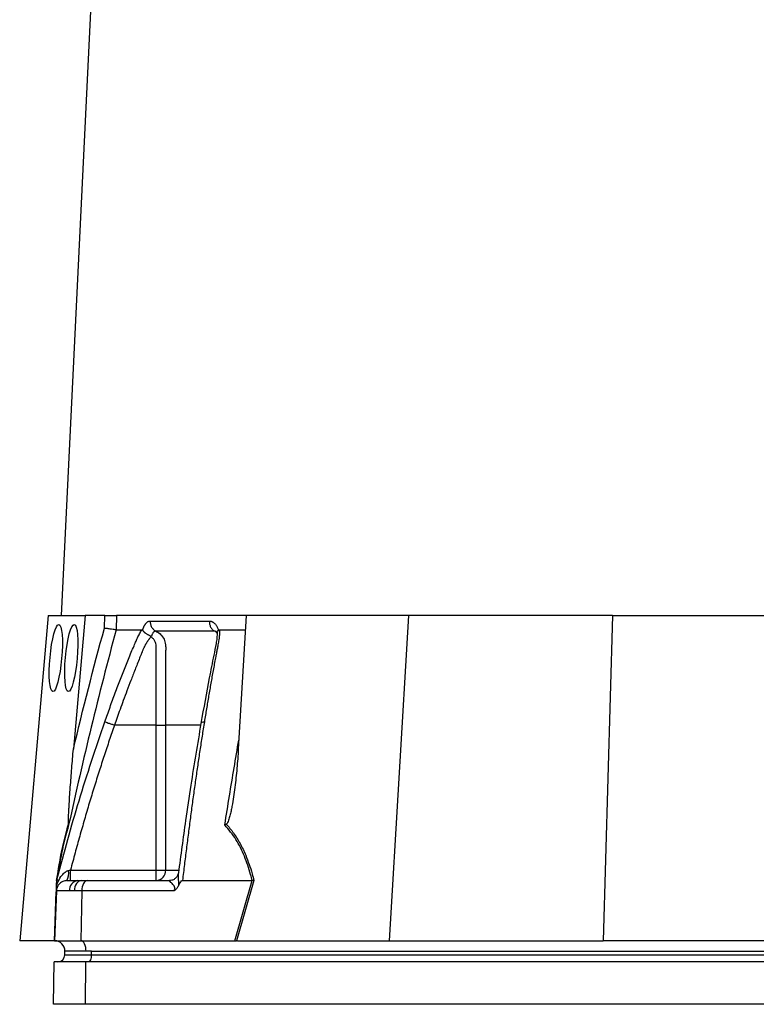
# Model space of a CAD drawing. Extents: x -35 to 1192, y 7 to 1887.
# Tile 10 of 14: x 652 to 860, y 448 to 727. Entities that reach past the tile are written whole.
import ezdxf

# ---------------------------------------------------------------- set-up
doc = ezdxf.new("R2010")
doc.units = 0
doc.layers.get('0').update_dxf_attribs({"linetype": 'CONTINUOUS'})

msp = doc.modelspace()

# ---------------------------------------------------------------- linework, layer by layer
at = {"color": 7, "linetype": 'CONTINUOUS'}
for p, q in [((693.64, 1180.1), (663.74, 558.49)), ((660.01, 558.49), (651.96, 466.49)), ((660.01, 558.49), (670.46, 558.49)), ((670.46, 558.49), (667.16, 520.69)), ((676.07, 558.49), (670.46, 558.49)), ((675.94, 554.94), (676.07, 558.49)), ((679.39, 558.49), (679.25, 554.49)), ((716.07, 558.49), (679.39, 558.49)), ((716.07, 558.49), (713.84, 520.69)), ((762, 558.49), (716.07, 558.49)), ((762, 558.49), (756.59, 466.49)), ((819.75, 558.49), (762, 558.49)), ((819.75, 558.49), (817.12, 466.49)), ((819.75, 558.49), (876.15, 558.49)), ((686.74, 554.35), (686.78, 554.49)), ((708.19, 554.49), (708.24, 554.35)), ((708.54, 554.49), (715.83, 554.49)), ((690.59, 527.49), (678.79, 527.49)), ((690.59, 486.49), (690.59, 527.49)), ((693.28, 527.49), (693.28, 486.49)), ((666.33, 486.49), (690.59, 486.49)), ((690.59, 483.49), (690.59, 486.49)), ((690.59, 486.49), (693.28, 486.49)), ((693.28, 486.49), (696.85, 486.49)), ((662.45, 483.49), (662.6, 484.05)), ((662.53, 483.8), (662.46, 483.47)), ((665.34, 483.49), (668.32, 483.49)), ((668.32, 483.49), (669.37, 483.49)), ((669.37, 483.49), (671.05, 483.49)), ((671.05, 483.49), (694.37, 483.49)), ((698.05, 483.49), (717.79, 483.49)), ((712.87, 466.49), (717.8, 483.49)), ((718.27, 483.51), (713.34, 466.49)), ((717.8, 483.49), (717.79, 483.49)), ((661.8, 466.49), (662.29, 480.43)), ((662.35, 480.59), (661.85, 466.49)), ((666.1, 480.59), (662.35, 480.59)), ((667.43, 480.59), (666.1, 480.59)), ((669.55, 480.59), (667.43, 480.59)), ((669.55, 480.59), (669.3, 466.49)), ((695.58, 480.59), (669.55, 480.59)), ((661.75, 466.49), (651.96, 466.49)), ((661.85, 466.49), (669.3, 466.49)), ((669.3, 466.49), (712.87, 466.49)), ((712.87, 466.49), (713.34, 466.49)), ((713.58, 466.49), (756.59, 466.49)), ((756.59, 466.49), (817.12, 466.49)), ((869.92, 466.49), (817.12, 466.49)), ((670.75, 463.49), (664.75, 463.49)), ((664.75, 462.49), (664.75, 463.49)), ((672.25, 463.49), (670.75, 463.49)), ((672.25, 463.49), (914.25, 463.49)), ((672.25, 462.49), (672.25, 463.49)), ((661.49, 448.49), (661.7, 460.49)), ((670.72, 460.49), (661.7, 460.49)), ((664.75, 462.49), (672.25, 462.49)), ((670.62, 448.49), (670.72, 460.49)), ((912.72, 460.49), (670.72, 460.49)), ((672.25, 462.49), (914.25, 462.49)), ((912.62, 448.49), (670.62, 448.49))]:
    msp.add_line(p, q, dxfattribs=at)
at = {"color": 7, "linetype": 'CONTINUOUS', "flags": 128}
for points in [[(669.37, 483.49), (669, 483.43), (668.65, 483.27), (668.32, 483), (668.02, 482.65), (667.78, 482.21), (667.6, 481.71), (667.48, 481.16), (667.43, 480.59)], [(671.05, 483.49), (670.76, 483.43), (670.48, 483.27), (670.23, 483), (670, 482.65), (669.82, 482.21), (669.68, 481.71), (669.58, 481.16), (669.55, 480.59)], [(670.75, 463.49), (670.72, 464.06), (670.64, 464.61), (670.51, 465.12), (670.33, 465.57), (670.11, 465.94), (669.86, 466.23), (669.59, 466.41), (669.3, 466.49)], [(672.25, 462.49), (672.23, 462.1), (672.17, 461.72), (672.08, 461.38), (671.96, 461.07), (671.8, 460.82), (671.63, 460.64), (671.44, 460.53), (671.25, 460.49)]]:
    msp.add_lwpolyline(points, dxfattribs=at)
at = {"color": 7, "linetype": 'CONTINUOUS'}
for centre, radius, start, end in [((660.85, 485.68), 5, 333.9408, 7.8232), ((690.43, 486.34), 2.86, 273.3148, 2.9683), ((668.76, 480.86), 2.67, 99.4566, 185.6673), ((661.75, 463.49), 3, 88.9569, 90), ((661.75, 463.49), 3, 0, 88), ((662.75, 462.49), 2, 270, 0)]:
    msp.add_arc(centre, radius, start, end, dxfattribs=at)
for centre in [(662.19, 546.49), (666.56, 546.49)]:
    msp.add_ellipse(centre, major_axis=(0.85, 9.5), ratio=0.173383, dxfattribs=at)
msp.add_ellipse((712.25, 463.49), major_axis=(13.24, 0.32), ratio=0.225259, start_param=1.464851, end_param=1.483057, dxfattribs=at)
for points, knots in [([(676.07, 558.49), (676.41, 558.49), (676.75, 558.49), (677.44, 558.49), (677.76, 558.49), (678.22, 558.49), (678.36, 558.49), (678.63, 558.49), (678.75, 558.49), (679.09, 558.49), (679.27, 558.49), (679.39, 558.49)], [0, 0, 0, 0, 0.25, 0.25, 0.5, 0.5, 0.625, 0.625, 0.75, 0.75, 1, 1, 1, 1]), ([(679.25, 554.49), (679.1, 554.5), (678.8, 554.53), (678, 554.63), (677.03, 554.77), (676.31, 554.88), (675.95, 554.94), (675.94, 554.94)], [0, 0, 0, 0, 0.243076, 0.486112, 0.730216, 0.994528, 1, 1, 1, 1]), ([(686.78, 554.49), (686.8, 554.55), (686.85, 554.69), (686.92, 554.88), (686.99, 555.06), (687.06, 555.24), (687.14, 555.41), (687.22, 555.57), (687.3, 555.72), (687.39, 555.87), (687.48, 556.01), (687.57, 556.13), (687.67, 556.26), (687.76, 556.37), (687.9, 556.51), (688.06, 556.65), (688.27, 556.79), (688.47, 556.89), (688.68, 556.95), (688.83, 556.95), (688.9, 556.96)], [0, 0, 0, 0, 0.044249, 0.088103, 0.131644, 0.174955, 0.21812, 0.261226, 0.304357, 0.347601, 0.391041, 0.434763, 0.478847, 0.523375, 0.568424, 0.654803, 0.740537, 0.826241, 0.912528, 1, 1, 1, 1]), ([(688.9, 556.96), (688.89, 556.68), (688.92, 556.38), (689.06, 555.8), (689.17, 555.51), (689.46, 554.99), (689.65, 554.75), (690.06, 554.36), (690.29, 554.21), (690.53, 554.1)], [0, 0, 0, 0, 0.25, 0.25, 0.5, 0.5, 0.75, 0.75, 1, 1, 1, 1]), ([(705.63, 556.96), (705.62, 556.68), (705.65, 556.38), (705.78, 555.8), (705.88, 555.51), (706.15, 554.99), (706.33, 554.75), (706.71, 554.36), (706.92, 554.21), (707.14, 554.1)], [0, 0, 0, 0, 0.25, 0.25, 0.5, 0.5, 0.75, 0.75, 1, 1, 1, 1]), ([(705.63, 556.96), (705.68, 556.96), (705.77, 556.96), (705.9, 556.94), (706.03, 556.92), (706.16, 556.88), (706.29, 556.84), (706.42, 556.78), (706.54, 556.72), (706.67, 556.65), (706.79, 556.57), (706.95, 556.45), (707.14, 556.28), (707.35, 556.05), (707.55, 555.79), (707.73, 555.51), (707.9, 555.19), (708.06, 554.86), (708.15, 554.61), (708.19, 554.49)], [0, 0, 0, 0, 0.043919, 0.087472, 0.13073, 0.173768, 0.216664, 0.259492, 0.30233, 0.345255, 0.388344, 0.431671, 0.51489, 0.596546, 0.677156, 0.757259, 0.837405, 0.91814, 1, 1, 1, 1]), ([(679.26, 554.49), (676.8, 545.34), (674.46, 536.16), (669.98, 517.74), (667.85, 508.51), (665.82, 499.25)], [0, 0, 0, 0, 0.5, 0.5, 1, 1, 1, 1]), ([(676.04, 528.45), (676.29, 529.13), (676.78, 530.51), (677.52, 532.56), (678.27, 534.59), (679.02, 536.62), (680.01, 539.24), (681.25, 542.43), (682.51, 545.59), (683.54, 548.1), (684.16, 549.59), (684.6, 550.65), (684.87, 551.26), (685.1, 551.77), (685.33, 552.27), (685.59, 552.8), (685.89, 553.37), (686.2, 553.94), (686.41, 554.3), (686.52, 554.49)], [0, 0, 0, 0, 0.077777, 0.1552, 0.232272, 0.308995, 0.385372, 0.530526, 0.674474, 0.747423, 0.819615, 0.846383, 0.869761, 0.889755, 0.906383, 0.929523, 0.9528, 0.976272, 1, 1, 1, 1]), ([(689.1, 552.46), (689.04, 552.39), (688.91, 552.25), (688.74, 552.03), (688.57, 551.81), (688.41, 551.6), (688.25, 551.38), (688.1, 551.16), (687.96, 550.94), (687.82, 550.72), (687.69, 550.51), (687.57, 550.29), (687.45, 550.09), (687.34, 549.88), (687.22, 549.63), (687.08, 549.35), (686.93, 549.01), (686.79, 548.68), (686.65, 548.34), (686.55, 548.07), (686.46, 547.82), (686.37, 547.59), (686.24, 547.28), (686.08, 546.9), (685.74, 546.06), (685.25, 544.82), (684.61, 543.22), (684.01, 541.68), (683.25, 539.69), (682.34, 537.3), (681.32, 534.56), (680.39, 532.02), (679.56, 529.69), (679.04, 528.2), (678.8, 527.49)], [0, 0, 0, 0, 0.010662, 0.021198, 0.031594, 0.041839, 0.051919, 0.061821, 0.071533, 0.08104, 0.09033, 0.099392, 0.108213, 0.116783, 0.125091, 0.138719, 0.152205, 0.165558, 0.178786, 0.1919, 0.198167, 0.207477, 0.219813, 0.235151, 0.25346, 0.319418, 0.382864, 0.443812, 0.502275, 0.618272, 0.726011, 0.825493, 0.916782, 1, 1, 1, 1]), ([(686.52, 554.49), (686.54, 554.49), (686.57, 554.48), (686.62, 554.47), (686.66, 554.44), (686.7, 554.4), (686.73, 554.37), (686.74, 554.35)], [0, 0, 0, 0, 0.212576, 0.416535, 0.614103, 0.807726, 1, 1, 1, 1]), ([(686.74, 554.35), (686.76, 554.32), (686.8, 554.26), (686.87, 554.18), (686.95, 554.09), (687.03, 554), (687.11, 553.92), (687.2, 553.84), (687.29, 553.76), (687.38, 553.68), (687.53, 553.57), (687.74, 553.42), (688.01, 553.25), (688.26, 553.11), (688.49, 552.99), (688.7, 552.89), (688.87, 552.8), (689.01, 552.72), (689.12, 552.66), (689.18, 552.61), (689.21, 552.59)], [0, 0, 0, 0, 0.048652, 0.096489, 0.14339, 0.189242, 0.233941, 0.277392, 0.319512, 0.360225, 0.399465, 0.506174, 0.603082, 0.689684, 0.765815, 0.831582, 0.887296, 0.933441, 0.970686, 1, 1, 1, 1]), ([(690.52, 554.1), (690.5, 554.1), (690.44, 554.1), (690.36, 554.09), (690.27, 554.07), (690.19, 554.04), (690.11, 554), (690.03, 553.95), (689.95, 553.89), (689.84, 553.79), (689.69, 553.62), (689.54, 553.38), (689.42, 553.15), (689.33, 552.93), (689.27, 552.74), (689.24, 552.63), (689.23, 552.58)], [0, 0, 0, 0, 0.0533129, 0.1065952, 0.159871, 0.2131654, 0.2665038, 0.3199117, 0.373414, 0.4270348, 0.564482, 0.685233, 0.7892615, 0.8764638, 0.9467244, 1, 1, 1, 1]), ([(690.59, 527.49), (690.59, 528.81), (690.59, 532.79), (690.58, 538.96), (690.61, 544.64), (690.57, 548.09), (690.62, 549.64), (690.5, 550.64), (690.19, 551.42), (689.78, 552.04), (689.41, 552.29), (689.26, 552.39)], [0, 0, 0, 0, 0.156884, 0.470651, 0.728948, 0.828468, 0.878108, 0.912686, 0.946419, 0.977994, 1, 1, 1, 1]), ([(707.14, 554.1), (706.42, 554.1), (704.92, 554.1), (702.78, 554.1), (700.58, 554.1), (699.12, 554.1), (697.62, 554.1), (696.21, 554.1), (694.19, 554.1), (692.34, 554.1), (691.1, 554.1), (690.52, 554.1)], [0.7589111, 0.7589111, 0.7589111, 0.7589111, 0.7820302, 0.8131687, 0.8443073, 0.8754458, 0.8754458, 0.9065844, 0.9377229, 0.9688615, 0.9919807, 0.9919807, 0.9919807, 0.9919807]), ([(690.52, 554.1), (690.71, 554), (691.35, 553.68), (692.26, 552.83), (693.05, 551.46), (693.32, 549.94), (693.24, 547.47), (693.28, 545.16), (693.28, 543.2), (693.28, 542.71), (693.28, 538.63), (693.28, 533.58), (693.28, 528.55), (693.28, 527.49)], [0, 0, 0, 0, 0.023776, 0.080089, 0.137233, 0.194942, 0.243598, 0.404386, 0.444584, 0.454632, 0.457145, 0.885499, 1, 1, 1, 1]), ([(707.83, 553.74), (707.83, 553.23), (707.83, 552.24), (707.48, 550.06), (706.88, 547.3), (706.25, 544.08), (705, 537.69), (704.04, 532.31), (703.27, 528)], [0, 0, 0, 0, 0.0706189, 0.1360829, 0.2640092, 0.3867013, 0.5093807, 1, 1, 1, 1]), ([(708.54, 554.49), (708.54, 554.38), (708.54, 554.18), (708.54, 553.86), (708.52, 553.54), (708.51, 553.23), (708.48, 552.91), (708.45, 552.58), (708.42, 552.26), (708.38, 551.93), (708.32, 551.51), (708.21, 550.93), (708.05, 550.07), (707.85, 549.01), (707.62, 547.81), (707.24, 545.79), (706.72, 542.97), (706.07, 539.37), (705.44, 535.75), (704.83, 532.12), (704.43, 529.67), (704.23, 528.45)], [0, 0, 0, 0, 0.0134228, 0.0267382, 0.0399565, 0.0530881, 0.0661437, 0.0791341, 0.0920702, 0.1049632, 0.1178244, 0.141662, 0.1728313, 0.2170572, 0.2634911, 0.3121266, 0.4491557, 0.58733, 0.7237611, 0.8613131, 1, 1, 1, 1]), ([(707.63, 553.93), (707.57, 553.97), (707.42, 554.09), (707.25, 554.1), (707.14, 554.1)], [0, 0, 0, 0, 0.353912, 1, 1, 1, 1]), ([(707.72, 553.65), (707.68, 553.7), (707.51, 553.9), (707.3, 554.01), (707.14, 554.1)], [0, 0, 0, 0, 0.259441, 1, 1, 1, 1]), ([(707.55, 553.98), (707.54, 553.99), (707.53, 554.01), (707.68, 553.76), (707.78, 553.55), (707.82, 553.42), (707.82, 553.42)], [0, 0, 0, 0, 0.329078, 0.73852, 0.993121, 1, 1, 1, 1]), ([(707.86, 553.47), (707.86, 553.6), (707.86, 553.89), (708.1, 554.19), (708.24, 554.35)], [0, 0, 0, 0, 0.447461, 1, 1, 1, 1]), ([(708.24, 554.35), (708.26, 554.37), (708.29, 554.4), (708.33, 554.43), (708.38, 554.46), (708.43, 554.47), (708.49, 554.49), (708.52, 554.49), (708.54, 554.49)], [0, 0, 0, 0, 0.160202, 0.321039, 0.484027, 0.650625, 0.822199, 1, 1, 1, 1]), ([(662.6, 484.05), (664.58, 491.43), (668.57, 506.37), (673.53, 521.03), (676.04, 528.45)], [0, 0, 0, 0, 0.493573, 1, 1, 1, 1]), ([(678.79, 527.49), (678.55, 526.78), (678.05, 525.35), (677.32, 523.2), (676.59, 521.04), (675.87, 518.85), (675.15, 516.65), (674.44, 514.43), (673.74, 512.2), (673.04, 509.95), (672.34, 507.68), (671.65, 505.39), (670.97, 503.09), (670.29, 500.77), (669.62, 498.43), (668.95, 496.07), (668.29, 493.7), (667.63, 491.31), (666.98, 488.91), (666.55, 487.3), (666.33, 486.49)], [0, 0, 0, 0, 0.052635, 0.105608, 0.158921, 0.212573, 0.266566, 0.320902, 0.37558, 0.430604, 0.485973, 0.541688, 0.597751, 0.654162, 0.710923, 0.768034, 0.825496, 0.883311, 0.941478, 1, 1, 1, 1]), ([(676.04, 528.45), (676.11, 528.42), (676.23, 528.38), (676.57, 528.26), (676.79, 528.19), (677.3, 528.01), (677.6, 527.91), (678.2, 527.7), (678.5, 527.59), (678.8, 527.49)], [0, 0, 0, 0, 0.25, 0.25, 0.5, 0.5, 0.75, 0.75, 1, 1, 1, 1]), ([(690.59, 527.49), (691.15, 527.49), (691.7, 527.49), (692.65, 527.49), (693.04, 527.49), (693.28, 527.49)], [0, 0, 0, 0, 0.5, 0.5, 1, 1, 1, 1]), ([(703.19, 527.49), (702.42, 527.49), (698.78, 527.49), (695.71, 527.49), (693.28, 527.49)], [0, 0, 0, 0, 0.210801, 1, 1, 1, 1]), ([(703.27, 528), (702.29, 522.19), (700.76, 513.07), (698.65, 498.94), (697.54, 490.62), (696.89, 485.67)], [0, 0, 0, 0, 0.416032, 0.653325, 1, 1, 1, 1]), ([(704.23, 528.45), (704.12, 527.78), (703.91, 526.43), (703.59, 524.41), (703.27, 522.38), (702.96, 520.33), (702.65, 518.26), (702.34, 516.19), (702.04, 514.1), (701.73, 512), (701.44, 509.88), (701.14, 507.75), (700.85, 505.61), (700.55, 503.46), (700.27, 501.29), (699.98, 499.11), (699.7, 496.92), (699.42, 494.71), (699.14, 492.49), (698.86, 490.26), (698.59, 488.01), (698.32, 485.76), (698.14, 484.24), (698.05, 483.49)], [0, 0, 0, 0, 0.045336, 0.090894, 0.136674, 0.182678, 0.228907, 0.275362, 0.322044, 0.368954, 0.416093, 0.463462, 0.511063, 0.558896, 0.606962, 0.655262, 0.703798, 0.752569, 0.801578, 0.850824, 0.900309, 0.950034, 1, 1, 1, 1]), ([(703.31, 528), (703.31, 528.03), (703.29, 528.17), (703.59, 528.34), (704.02, 528.41), (704.23, 528.45)], [0, 0, 0, 0, 0.149799, 0.586867, 1, 1, 1, 1]), ([(710.02, 499.25), (710.46, 502), (711.74, 510.03), (713.1, 518.03), (713.99, 523.28)], [0, 0, 0, 0, 0.34319, 1, 1, 1, 1]), ([(665.79, 499.48), (665.78, 499.54), (665.77, 499.61), (665.76, 499.79), (665.76, 499.88), (665.75, 500.17), (665.75, 500.38), (665.76, 501.01), (665.78, 501.45), (665.82, 502.32), (665.84, 502.76), (665.88, 503.64), (665.91, 504.09), (665.99, 505.42), (666.04, 506.31), (666.16, 508.1), (666.23, 509), (666.42, 511.69), (666.56, 513.48), (666.85, 517.09), (667, 518.89), (667.16, 520.69)], [0, 0, 0, 0, 0.015625, 0.015625, 0.03125, 0.03125, 0.0625, 0.0625, 0.125, 0.125, 0.1875, 0.1875, 0.25, 0.25, 0.375, 0.375, 0.5, 0.5, 0.75, 0.75, 1, 1, 1, 1]), ([(713.84, 520.69), (713.74, 518.89), (713.6, 517.09), (713.28, 513.48), (713.09, 511.68), (712.75, 508.99), (712.63, 508.09), (712.36, 506.3), (712.22, 505.41), (711.97, 504.07), (711.88, 503.63), (711.69, 502.75), (711.59, 502.31), (711.36, 501.43), (711.24, 501), (711.01, 500.37), (710.92, 500.17), (710.77, 499.88), (710.72, 499.79), (710.6, 499.61), (710.53, 499.53), (710.45, 499.48)], [0, 0, 0, 0, 0.25, 0.25, 0.5, 0.5, 0.625, 0.625, 0.75, 0.75, 0.8125, 0.8125, 0.875, 0.875, 0.9375, 0.9375, 0.96875, 0.96875, 0.984375, 0.984375, 1, 1, 1, 1]), ([(662.4, 483.51), (662.5, 484.16), (662.9, 486.62), (663.54, 490.19), (664.34, 494.03), (665.06, 497.02), (665.56, 498.69), (665.79, 499.48)], [0, 0, 0, 0, 0.106661, 0.403142, 0.607796, 0.812344, 1, 1, 1, 1]), ([(665.82, 499.25), (665.45, 497.97), (664.69, 495.38), (663.66, 490.53), (662.93, 486.45), (662.54, 484.07), (662.45, 483.49)], [0, 0, 0, 0, 0.297891, 0.606735, 0.903183, 1, 1, 1, 1]), ([(665.82, 499.25), (665.82, 499.25), (665.82, 499.33), (665.81, 499.41), (665.79, 499.48)], [0, 0, 0, 0, 0.022126, 1, 1, 1, 1]), ([(717.79, 483.49), (717.63, 484.07), (717.02, 486.45), (715.65, 490.46), (713.3, 495.33), (711.13, 497.93), (710.02, 499.25)], [0, 0, 0, 0, 0.096818, 0.393268, 0.691599, 1, 1, 1, 1]), ([(710.45, 499.48), (711.13, 498.69), (712.56, 497.02), (714.39, 494.03), (716.22, 490.19), (717.45, 486.62), (718.1, 484.16), (718.27, 483.51)], [0, 0, 0, 0, 0.187656, 0.392204, 0.596858, 0.893339, 1, 1, 1, 1]), ([(662.4, 482.08), (662.43, 482.16), (662.57, 482.57), (663, 483.62), (663.73, 484.86), (664.7, 485.84), (665.38, 486.25), (665.73, 486.35), (665.81, 486.36)], [0, 0, 0, 0, 0.04406, 0.224376, 0.592586, 0.811385, 0.961185, 1, 1, 1, 1]), ([(666.33, 483.49), (666.33, 483.49), (666.33, 483.57), (666.33, 483.87), (666.33, 484.09), (666.33, 484.64), (666.33, 484.98), (666.33, 485.7), (666.33, 486.09), (666.33, 486.49)], [0, 0, 0, 0, 0.25, 0.25, 0.5, 0.5, 0.75, 0.75, 1, 1, 1, 1]), ([(696.84, 485.6), (696.82, 485.48), (696.78, 485.18), (696.45, 484.52), (695.84, 483.92), (695.11, 483.56), (694.53, 483.47), (694.34, 483.49), (694.33, 483.49)], [0, 0, 0, 0, 0.137032, 0.338567, 0.561249, 0.79061, 0.980231, 1, 1, 1, 1]), ([(696.88, 485.68), (696.86, 485.47), (696.77, 484.8), (696.87, 483.62), (696.9, 482.57), (696.89, 482.16), (696.89, 482.08)], [0, 0, 0, 0, 0.216224, 0.703232, 0.941724, 1, 1, 1, 1]), ([(696.93, 486), (696.93, 485.99), (696.92, 485.97), (696.9, 485.86), (696.89, 485.75), (696.88, 485.68)], [0, 0, 0, 0, 0.012083, 0.366148, 1, 1, 1, 1]), ([(665.34, 483.49), (664.93, 483.44), (664.06, 483.33), (663.07, 482.55), (662.47, 481.58), (662.39, 480.91), (662.35, 480.59)], [0, 0, 0, 0, 0.270698, 0.562315, 0.789298, 1, 1, 1, 1]), ([(662.4, 482.08), (662.4, 482.18), (662.41, 482.54), (662.43, 482.99), (662.44, 483.34), (662.45, 483.47), (662.45, 483.48), (662.45, 483.49)], [0, 0, 0, 0, 0.171807, 0.597024, 0.766211, 0.93736, 1, 1, 1, 1]), ([(695.58, 480.59), (695.63, 480.67), (695.73, 480.81), (695.84, 481.06), (695.89, 481.31), (695.86, 481.54), (695.74, 481.87), (695.33, 482.43), (694.75, 482.96), (694.37, 483.34), (694.3, 483.48), (694.36, 483.48), (694.37, 483.49)], [0, 0, 0, 0, 0.0467058, 0.0917024, 0.1297958, 0.1759685, 0.2151389, 0.3360684, 0.6356417, 0.8283981, 0.9539465, 1, 1, 1, 1]), ([(698.05, 483.49), (697.98, 483.48), (697.83, 483.46), (697.55, 483.26), (697.2, 482.8), (697.01, 482.36), (696.89, 482.08)], [0, 0, 0, 0, 0.116915, 0.269187, 0.540256, 1, 1, 1, 1]), ([(718.27, 483.51), (718.27, 483.51), (718.12, 483.5), (717.96, 483.49), (717.8, 483.49)], [0, 0, 0, 0, 0.02376, 1, 1, 1, 1]), ([(662.35, 480.59), (662.35, 480.63), (662.35, 480.67), (662.35, 480.76), (662.35, 480.81), (662.36, 480.96), (662.36, 481.07), (662.37, 481.32), (662.38, 481.46), (662.39, 481.75), (662.39, 481.91), (662.4, 482.08)], [0, 0, 0, 0, 0.125, 0.125, 0.25, 0.25, 0.5, 0.5, 0.75, 0.75, 1, 1, 1, 1]), ([(696.89, 482.08), (696.75, 481.79), (696.46, 481.22), (695.94, 480.81), (695.64, 480.62), (695.59, 480.59), (695.58, 480.59)], [0, 0, 0, 0, 0.456907, 0.903834, 0.994086, 1, 1, 1, 1]), ([(670.62, 448.49), (669.85, 448.49), (668.47, 448.49), (666.71, 448.49), (665.2, 448.49), (664.33, 448.49), (663.54, 448.49), (662.85, 448.49), (662.1, 448.49), (661.61, 448.49), (661.49, 448.49), (661.49, 448.49)], [0.32739495, 0.32739495, 0.32739495, 0.32739495, 0.32887954, 0.33036414, 0.33184874, 0.33333333, 0.33333333, 0.33481793, 0.33630253, 0.33778712, 0.33927172, 0.33927172, 0.33927172, 0.33927172])]:
    msp.add_open_spline(points, degree=3, knots=knots, dxfattribs=at)
for points in [[(667.16, 520.69), (669.9, 532.16), (672.82, 543.57), (675.94, 554.94)], [(688.9, 556.96), (693.84, 556.96), (699.44, 556.96), (705.63, 556.96)], [(679.26, 554.49), (680.37, 554.49), (682.69, 554.49), (685.21, 554.49), (686.52, 554.49)], [(710.45, 499.48), (710.31, 499.4), (710.17, 499.32), (710.02, 499.25)], [(665.81, 486.36), (665.98, 486.41), (666.16, 486.45), (666.33, 486.49)]]:
    msp.add_open_spline(points, degree=3, dxfattribs=at)

doc.saveas('drawing.dxf')
